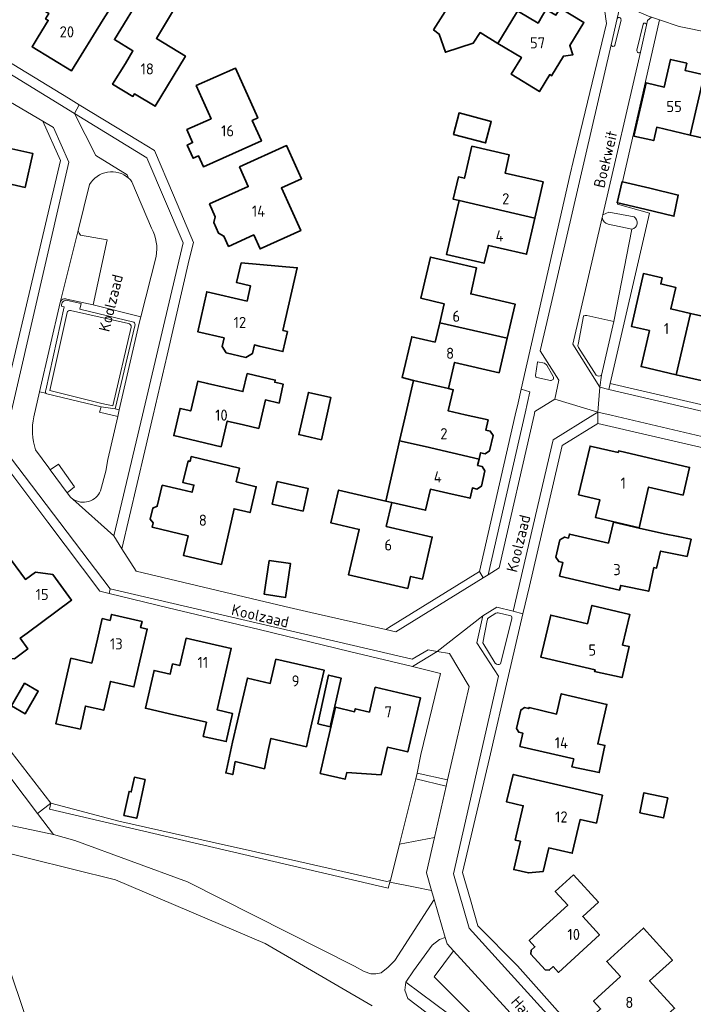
# Model space of a CAD drawing. Header units: metres. Extents: x 247072 to 248918, y 480001 to 481684.
# Tile 36 of 50: x 248108 to 248217, y 480905 to 481064. Entities that reach past the tile are written whole.
import ezdxf
from ezdxf.enums import TextEntityAlignment as Align

# ---------------------------------------------------------------- set-up
doc = ezdxf.new("R2010")
doc.units = ezdxf.units.M
for name, color, linetype, lineweight in [('B-XX-GR-GROENVOORZIENING-GV', 80, 'Continuous', 18), ('B-XX-OG-BEBOUWING-GV', 7, 'Continuous', 35), ('B-XX-OG-BEBOUWING-T18', 10, 'Continuous', 18), ('B-XX-OG-BEBOUWING_LOODS-GV', 7, 'Continuous', 35), ('B-XX-OG-TERREIN_ERF-GV', 7, 'Continuous', 18), ('B-XX-OG-TOPOGRAFIE-T18', 10, 'Continuous', 18), ('B-XX-VH-ONVERHARD-GV', 252, 'Continuous', 18), ('B-XX-VH-VERHARDING_GESLOTEN-GV', 252, 'Continuous', 18), ('B-XX-VH-VERHARDING_OPEN-GV', 252, 'Continuous', 18)]:
    doc.layers.add(name, color=color, linetype=linetype, lineweight=lineweight)
doc.styles.add('NLCS-ISO-M-T18', font='NLCS-ISO.ttf', dxfattribs={"height": 1.8})

msp = doc.modelspace()

# ---------------------------------------------------------------- linework, layer by layer
at = {"layer": 'B-XX-GR-GROENVOORZIENING-GV'}
for points in [[(248125.988, 481038.337, 0.4757643), (248119.665, 481037.283)], [(248126.535, 481037.751, 0.0486996), (248125.988, 481038.337)], [(248202.592, 481031.964, 0.3050716), (248203.554, 481030.888)], [(248207.414, 481030.065, 0.6673099), (248207.753, 481032.077)], [(248117.854, 481029.865, 0.1412987), (248118.216, 481029.097)], [(248130.437, 481025.641, 0.1770941), (248129.697, 481030.227)], [(248116.007, 481018.78, 0.451149), (248114.933, 481018.237)], [(248115.137, 481017.629, -0.5450539), (248116.122, 481018.547)], [(248126.846, 481015.059, -0.3434268), (248126.991, 481014.454)], [(248198.705, 481011.451, 0.1616307), (248198.748, 481010.939)], [(248191.825, 481006.413, 0.3553608), (248192.032, 481006.065)], [(248194.229, 481005.604, 0.6130182), (248194.697, 481006.262)], [(248201.641, 481006.46, 0.3809766), (248202.502, 481006.464)], [(248112.611, 481003.56, -0.2940935), (248112.576, 481004.061)], [(248112.755, 481003.434, -0.1032497), (248112.611, 481003.56)], [(248110.66, 480999.73, 0.1316037), (248110.941, 480994.373)], [(248116.566, 480986.733, 0.0396451), (248116.948, 480986.429)], [(248116.948, 480986.429, 0.4663767), (248121.458, 480987.73)], [(248187.962, 480967.071, 0.3958536), (248187.806, 480967.552)], [(248184.228, 480967.218, 0.185312), (248184.005, 480966.796)], [(248185.288, 480959.879, 0.3357757), (248186.181, 480959.771)]]:
    msp.add_lwpolyline(points, format="xyb", dxfattribs=at)
for points in [[(248129.697, 481030.227), (248126.535, 481037.751)], [(248119.665, 481037.283), (248117.854, 481029.865)], [(248207.753, 481032.077), (248203.668, 481032.837), (248202.691, 481032.395), (248202.592, 481031.964)], [(248203.554, 481030.888), (248207.414, 481030.065)], [(248118.216, 481029.097), (248122.527, 481028.374), (248120.242, 481017.851), (248127.946, 481015.884), (248130.437, 481025.641)], [(248126.991, 481014.454), (248123.838, 481001.009), (248124.485, 481000.875), (248127.691, 481014.885), (248127.946, 481015.884), (248120.242, 481017.851), (248116.007, 481018.78)], [(248116.122, 481018.547), (248118.294, 481018.064), (248118.103, 481017.135), (248126.846, 481015.059)], [(248114.933, 481018.237), (248111.598, 481003.792), (248112.611, 481003.56)], [(248112.576, 481004.061), (248115.573, 481017.539), (248115.137, 481017.629)], [(248202.502, 481006.464), (248204.489, 481015.128), (248200.119, 481016.135), (248199.87, 481016.133), (248199.627, 481016.071), (248199.587, 481015.989), (248198.705, 481011.451)], [(248198.748, 481010.939), (248201.641, 481006.46)], [(248194.697, 481006.262), (248193.643, 481008.083), (248193.272, 481008.409), (248192.164, 481008.63), (248192.123, 481008.548), (248191.825, 481006.413)], [(248192.032, 481006.065), (248194.229, 481005.604)], [(248112.611, 481003.56), (248111.598, 481003.792), (248110.66, 480999.73)], [(248121.533, 481001.337), (248112.755, 481003.434)], [(248121.458, 480987.73), (248122.315, 480990.939), (248122.64, 480992.812), (248124.239, 480999.8), (248121.287, 481000.466), (248121.533, 481001.337)], [(248110.941, 480994.373), (248113.094, 480991.448), (248113.296, 480991.152), (248114.651, 480992.056), (248117.257, 480988.427), (248116.039, 480987.448), (248116.566, 480986.733)], [(248187.806, 480967.552), (248185.804, 480968.015), (248185.596, 480968.008), (248185.394, 480967.951), (248184.228, 480967.218)], [(248184.005, 480966.796), (248183.271, 480963.142), (248185.288, 480959.879)], [(248186.181, 480959.771), (248187.962, 480967.071)], [(248165.389, 480904.467), (248148.067, 480914.511), (248123.889, 480924.822), (248102.954, 480929.999), (248101.633, 480929.411), (248101.133, 480928.933), (248100.856, 480928.333), (248100.822, 480927.978), (248101.278, 480926.467), (248110.711, 480898.578)], [(248192.378, 480898.256), (248178.552, 480913.343), (248175.415, 480909.114), (248181.743, 480902.805)]]:
    msp.add_lwpolyline(points, dxfattribs=at)
for points in [[(248172.666, 480942.094), (248177.607, 480941.014), (248181.067, 480956.122), (248177.922, 480961.433), (248175.889, 480961.778), (248171.933, 480959.311), (248176.433, 480958.223), (248173.264, 480945.079)], [(248106.967, 480945.533), (248104.897, 480943.924), (248111.272, 480935.565), (248113.411, 480937.211)], [(248177.375, 480939.997), (248172.456, 480941.168), (248169.824, 480930.6), (248175.472, 480931.687)], [(248168.278, 480924.435), (248168.002, 480923.471), (248113.184, 480936.237), (248113.411, 480937.211), (248111.272, 480935.565), (248113.856, 480932.178), (248117.267, 480931.178), (248135.511, 480924.5), (248162.522, 480910.878), (248164.111, 480909.989), (248165.178, 480909.611), (248165.967, 480909.622), (248166.856, 480909.789), (248167.956, 480910.722), (248169.067, 480911.756), (248175.422, 480921.633), (248174.994, 480923.114), (248172.33, 480923.624)], [(248168.278, 480924.435), (248168.355, 480924.703), (248167.789, 480924.578), (248153.511, 480927.778), (248139.5, 480930.922), (248124.422, 480934.299), (248113.411, 480937.211), (248113.184, 480936.237), (248168.002, 480923.471)], [(248168.355, 480924.703), (248168.278, 480924.435), (248172.33, 480923.624), (248174.994, 480923.114), (248174.167, 480925.978), (248174.167, 480925.989), (248175.472, 480931.687), (248169.824, 480930.6)], [(248170.856, 480908.256), (248180.137, 480901.345), (248181.743, 480902.805), (248175.415, 480909.114), (248178.552, 480913.343), (248177.522, 480914.467), (248177.211, 480915.478), (248176.267, 480915.178), (248175.089, 480914.278), (248172.1, 480910.122)], [(248181.743, 480902.805), (248180.137, 480901.345), (248170.856, 480908.256), (248170.678, 480906.978), (248171.167, 480905.622), (248177, 480901.211), (248195.789, 480884.756), (248214.633, 480866.07), (248215.619, 480869.03), (248208.66, 480875.969), (248205.824, 480876.118), (248201.483, 480880.383), (248202.076, 480882.533), (248194.173, 480890.413), (248191.296, 480890.339), (248188.554, 480893.005), (248189.141, 480895.429)]]:
    msp.add_lwpolyline(points, close=True, dxfattribs=at)
at = {"layer": 'B-XX-OG-BEBOUWING-GV'}
for points in [[(248121.856, 481064.005), (248124.019, 481067.45), (248120.639, 481069.585), (248121.312, 481070.672), (248114.619, 481074.627), (248113.41, 481072.651), (248109.905, 481066.896), (248113.073, 481064.967), (248112.553, 481064.113), (248112.98, 481063.853), (248111.37, 481061.209), (248110.38, 481059.583), (248116.779, 481055.704)], [(248175.322, 481062.322), (248176.233, 481061.622), (248177.233, 481058.711), (248181.722, 481060.156), (248182.847, 481061.872), (248185.743, 481060.127), (248190.268, 481067.618), (248189.557, 481068.042), (248189.569, 481069.25), (248187.651, 481069.181), (248184.988, 481070.771), (248184.446, 481069.864), (248183.67, 481068.564), (248180.506, 481070.473), (248181.293, 481071.776), (248182.858, 481074.37), (248182.721, 481074.452), (248177.199, 481065.274)], [(248128.417, 481068.452), (248123.706, 481060.739), (248126.698, 481058.911), (248125.467, 481056.896), (248123.408, 481053.524), (248126.697, 481051.545), (248126.967, 481051.955), (248130.267, 481049.975), (248135.186, 481058.083), (248130.5, 481060.941), (248133.273, 481065.49), (248134.744, 481067.903), (248129.892, 481070.866)], [(248190.268, 481067.618), (248185.743, 481060.127), (248189.537, 481057.842), (248187.883, 481055.137), (248192.454, 481052.342), (248194.127, 481055.077), (248194.416, 481054.903), (248196.343, 481058.077), (248197.883, 481058.299), (248197.369, 481059.768), (248199.64, 481063.51), (248195.81, 481065.835), (248195.122, 481064.701), (248193.566, 481065.642), (248192.949, 481064.623), (248192.225, 481063.426), (248189.069, 481065.317), (248189.815, 481066.566), (248190.397, 481067.541)], [(248216.851, 481045.313), (248219.107, 481055.047), (248216.02, 481055.762), (248216.292, 481056.923), (248213.683, 481057.543), (248212.613, 481053.034), (248209.704, 481053.733), (248207.752, 481045.132), (248210.942, 481044.408), (248211.116, 481045.204), (248211.432, 481046.568)], [(248136.905, 481053.304), (248139.335, 481047.935), (248135.416, 481046.185), (248136.35, 481044.083), (248135.467, 481043.69), (248136.421, 481041.541), (248137.304, 481041.933), (248138.085, 481040.176), (248147.464, 481044.367), (248145.991, 481047.663), (248146.892, 481048.066), (248143.279, 481056.152)], [(248219.107, 481055.047), (248216.851, 481045.313), (248222.307, 481044.049), (248221.961, 481042.695), (248225.131, 481041.968), (248226.908, 481049.744), (248224.034, 481050.409), (248225.071, 481054.893), (248222.461, 481055.483), (248222.183, 481054.335)], [(248099.091, 481038.167), (248105.031, 481036.789), (248105.257, 481037.763), (248109.25, 481036.837), (248110.5, 481042.296), (248105.651, 481043.426), (248106.61, 481047.505), (248102.341, 481049.435), (248101.161, 481049.695), (248098.489, 481050.315), (248098.145, 481048.832), (248091.855, 481050.291), (248090.802, 481045.751), (248091.829, 481045.512), (248091.316, 481043.303), (248093.28, 481042.847), (248092.547, 481039.685)], [(248178.54, 481045.409), (248183.745, 481044.026), (248184.666, 481047.492), (248179.462, 481048.875)], [(248143.918, 481040.145), (248145.354, 481036.967), (248139.095, 481034.167), (248140.02, 481032.09), (248139.788, 481031.137), (248140.547, 481029.432), (248141.411, 481028.967), (248142.154, 481027.298), (248146.241, 481029.144), (248147.263, 481026.883), (248153.828, 481029.849), (248150.711, 481036.752), (248153.972, 481038.225), (248151.547, 481043.592)], [(248179.479, 481034.73), (248191.723, 481031.874), (248193.076, 481037.716), (248191.928, 481037.982), (248186.907, 481039.146), (248187.577, 481042.086), (248181.528, 481043.485), (248180.314, 481038.313), (248179.342, 481038.539), (248178.498, 481034.915)], [(248209.489, 481033.314), (248214.212, 481032.178), (248214.918, 481035.606), (248210.294, 481036.72), (248205.908, 481037.756), (248205.855, 481037.769), (248205.05, 481034.363), (248205.133, 481034.343)], [(248186.082, 481027.013), (248190.366, 481026.018), (248191.723, 481031.874), (248179.479, 481034.73), (248178.73, 481031.517), (248177.436, 481025.97), (248183.489, 481024.558), (248184.189, 481027.452)], [(248176.317, 481014.946), (248187.236, 481012.45), (248188.517, 481017.97), (248181.333, 481019.62), (248182.293, 481023.809), (248174.809, 481025.558), (248173.259, 481018.93), (248177.039, 481018.03)], [(248141.432, 481012.503), (248141.108, 481011.111), (248141.792, 481010.079), (248144.957, 481009.343), (248146.027, 481009.967), (248146.35, 481011.36), (248147.119, 481011.181), (248150.944, 481010.292), (248151.696, 481013.525), (248150.95, 481013.699), (248153.273, 481023.829), (248144.209, 481024.609), (248143.463, 481021.436), (248145.731, 481020.903), (248145.154, 481018.45), (248138.645, 481019.96), (248137.185, 481013.491)], [(248214.586, 481006.54), (248216.883, 481016.458), (248213.708, 481017.188), (248214.512, 481020.665), (248212.069, 481021.231), (248212.293, 481022.199), (248209.273, 481022.909), (248207.324, 481014.35), (248210.234, 481013.682), (248208.893, 481007.841)], [(248216.883, 481016.458), (248214.586, 481006.54), (248220.271, 481005.241), (248221.62, 481011.118), (248224.547, 481010.394), (248226.51, 481018.909), (248221.061, 481020.179), (248220.018, 481015.737)], [(248172.089, 481005.622), (248177.734, 481004.282), (248178.735, 481008.519), (248185.937, 481006.851), (248187.236, 481012.45), (248176.317, 481014.946), (248175.584, 481011.813), (248171.789, 481012.681), (248170.25, 481006.062)], [(248145.152, 481006.727), (248144.479, 481003.809), (248138.76, 481005.129), (248137.185, 481005.492), (248136.055, 481000.683), (248134.315, 481001.093), (248133.296, 480996.684), (248140.954, 480994.894), (248141.944, 480999.043), (248144.554, 480998.433), (248147.054, 480997.863), (248148.131, 481002.471), (248150.323, 481001.936), (248151.013, 481005.002), (248149.639, 481005.313), (248149.723, 481005.672)], [(248170.686, 480999.495), (248169.841, 480995.827), (248173.943, 480994.92), (248182.688, 480992.894), (248182.925, 480993.922), (248183.655, 480993.754), (248184.375, 480994.203), (248184.95, 480996.698), (248184.5, 480997.417), (248183.769, 480997.586), (248184.147, 480999.223), (248180.459, 481000.063), (248177.699, 481000.692), (248178.504, 481004.1), (248177.734, 481004.282), (248172.089, 481005.622)], [(248167.601, 480986.104), (248168.565, 480985.882), (248174.032, 480984.624), (248174.819, 480988.005), (248177.637, 480987.372), (248181.228, 480986.565), (248181.608, 480988.212), (248182.339, 480988.043), (248183.058, 480988.493), (248183.633, 480990.988), (248183.183, 480991.707), (248182.453, 480991.876), (248182.688, 480992.894), (248173.943, 480994.92), (248169.841, 480995.827), (248169.016, 480992.244)], [(248205.204, 480993.933), (248200.634, 480994.993), (248198.775, 480987.115), (248202.202, 480986.315), (248201.53, 480983.433), (248207.733, 480981.979), (248208.6, 480981.779), (248210.117, 480988.368), (248215.706, 480987.066), (248216.752, 480991.544), (248205.274, 480994.213)], [(248143.383, 480989.204), (248143.917, 480991.444), (248136.135, 480993.299), (248135.939, 480992.514), (248135.634, 480992.59), (248134.742, 480989.126), (248136.555, 480988.679), (248136.271, 480987.527), (248134.464, 480987.951), (248131.426, 480988.665), (248130.612, 480985.248), (248129.888, 480984.95), (248129.463, 480983.164), (248129.974, 480982.573), (248129.806, 480981.866), (248135.625, 480980.486), (248134.885, 480977.287), (248141.014, 480975.837), (248142.334, 480981.476), (248143.045, 480984.846), (248145.646, 480984.235), (248146.645, 480988.427)], [(248150.038, 480989.244), (248149.227, 480985.579), (248154.216, 480984.475), (248155.027, 480988.14)], [(248168.565, 480985.882), (248167.601, 480986.104), (248159.961, 480987.865), (248158.731, 480982.566), (248163.3, 480981.516), (248161.591, 480974.157), (248171.149, 480971.967), (248171.609, 480973.917), (248173.539, 480973.487), (248175.119, 480980.276), (248167.668, 480981.995)], [(248210.964, 480975.371), (248211.412, 480975.266), (248212.044, 480977.997), (248216.353, 480977.153), (248216.994, 480979.91), (248214.922, 480980.378), (248212.692, 480980.795), (248208.59, 480981.733), (248204.415, 480982.688), (248203.622, 480979.291), (248197.305, 480980.766), (248197.152, 480980.114), (248196.51, 480980.264), (248195.779, 480979.819), (248195.13, 480977.041), (248195.587, 480976.318), (248196.23, 480976.168), (248195.715, 480973.967), (248205.433, 480971.697), (248205.613, 480972.464), (248210.136, 480971.497)], [(248109.597, 480964.72), (248116.768, 480970.088), (248113.728, 480974.199), (248110.931, 480974.619), (248109.311, 480973.424), (248106.103, 480977.715), (248104.18, 480976.277), (248096.991, 480970.918), (248099.201, 480967.959), (248104.448, 480960.768), (248107.511, 480960.587), (248109.667, 480962.175), (248108.45, 480963.916)], [(248148.709, 480976.5), (248147.896, 480971.042), (248151.375, 480970.524), (248152.189, 480975.981)], [(248200.244, 480966.264), (248195.63, 480967.342), (248194.275, 480967.658), (248192.685, 480960.839), (248201.444, 480958.799), (248201.373, 480958.502), (248205.818, 480957.553), (248206.993, 480962.572), (248205.908, 480962.795), (248207.053, 480967.758), (248200.934, 480969.222)], [(248116.648, 480960.67), (248115.058, 480953.861), (248114.238, 480950.061), (248118.194, 480949.207), (248119, 480952.942), (248121.967, 480952.251), (248123.048, 480956.92), (248126.841, 480956.041), (248129.006, 480965.389), (248127.936, 480965.637), (248128.165, 480966.626), (248123.23, 480967.772), (248122.998, 480966.784), (248121.727, 480967.079), (248120.942, 480963.734), (248120.037, 480959.88)], [(248132.605, 480951.691), (248138.592, 480950.319), (248138.07, 480948.039), (248141.778, 480947.189), (248142.819, 480951.729), (248140.324, 480952.301), (248142.604, 480962.249), (248135.285, 480963.919), (248134.276, 480959.492), (248133.117, 480959.756), (248132.74, 480958.102), (248130.114, 480958.701), (248128.716, 480952.571)], [(248148.573, 480945.722), (248149.022, 480947.7), (248154.756, 480946.366), (248155.281, 480948.621), (248157.631, 480958.72), (248149.822, 480960.519), (248148.893, 480956.6), (248145.213, 480957.45), (248142.824, 480947.072), (248141.811, 480942.556), (248141.709, 480942.125), (248142.841, 480941.863), (248143.246, 480943.958), (248147.963, 480942.804)], [(248156.602, 480950.08), (248158.622, 480949.603), (248160.368, 480957.458), (248158.348, 480957.936)], [(248107.058, 480952.956), (248109.274, 480951.691), (248111.372, 480955.369), (248109.156, 480956.633)], [(248157.911, 480946.032), (248156.981, 480942.043), (248161.019, 480941.102), (248161.269, 480942.172), (248166.825, 480941.802), (248167.87, 480946.286), (248171.149, 480945.522), (248173.199, 480954.27), (248165.89, 480955.97), (248164.952, 480951.964), (248162.656, 480952.501), (248162.545, 480952.025), (248159.482, 480952.742)], [(248197.995, 480944.401), (248197.721, 480943.081), (248202.129, 480942.167), (248203.044, 480946.581), (248201.884, 480946.821), (248203.364, 480953.2), (248195.985, 480954.94), (248195.235, 480951.65), (248190.766, 480952.71), (248190.721, 480952.517), (248190.033, 480952.678), (248189.433, 480952.276), (248188.742, 480949.316), (248189.102, 480948.69), (248189.79, 480948.529), (248189.296, 480946.411)], [(248189.364, 480931.063), (248188.306, 480926.483), (248190.674, 480925.936), (248193.076, 480926.202), (248193.954, 480930.002), (248197.754, 480929.124), (248199.026, 480934.576), (248201.664, 480934.003), (248202.634, 480938.513), (248188.216, 480941.882), (248187.146, 480937.433), (248189.836, 480936.813), (248188.536, 480931.254)], [(248125.228, 480935.245), (248127.319, 480934.798), (248128.653, 480941.042), (248126.932, 480941.41), (248126.425, 480939.039), (248126.055, 480939.118)], [(248208.675, 480935.655), (248212.538, 480934.839), (248213.224, 480938.087), (248209.361, 480938.902)], [(248197.954, 480925.635), (248195.015, 480922.945), (248197.034, 480920.726), (248193.551, 480917.534), (248190.805, 480915.017), (248191.722, 480914.012), (248191.094, 480913.439), (248191.064, 480912.79), (248193.39, 480910.242), (248194.039, 480910.212), (248194.667, 480910.785), (248195.514, 480909.857), (248202.156, 480915.935), (248199.458, 480918.884), (248202.002, 480921.211)], [(248201.884, 480905.822), (248201.209, 480905.207), (248202.356, 480903.947), (248201.533, 480903.198), (248205.583, 480898.779), (248208.572, 480901.499), (248209.872, 480900.009), (248214.312, 480904.046), (248210.268, 480908.493), (248211.892, 480909.968), (248213.961, 480911.847), (248209.272, 480917.026), (248203.338, 480911.62), (248205.565, 480909.175)]]:
    msp.add_lwpolyline(points, close=True, dxfattribs=at)
at = {"layer": 'B-XX-OG-BEBOUWING_LOODS-GV'}
msp.add_lwpolyline([(248157.17, 480996.01), (248158.724, 481002.836), (248155.068, 481003.668), (248153.514, 480996.842)], close=True, dxfattribs=at)
at = {"layer": 'B-XX-OG-TERREIN_ERF-GV'}
for points in [[(248113.41, 481072.651), (248114.619, 481074.627), (248121.312, 481070.672), (248120.639, 481069.585), (248124.019, 481067.45), (248121.856, 481064.005), (248116.779, 481055.704), (248110.38, 481059.583), (248111.37, 481061.209), (248112.98, 481063.853), (248112.553, 481064.113), (248113.073, 481064.967), (248109.905, 481066.896)], [(248123.706, 481060.739), (248128.417, 481068.452), (248129.892, 481070.866), (248134.744, 481067.903), (248133.273, 481065.49), (248130.5, 481060.941), (248135.186, 481058.083), (248130.267, 481049.975), (248126.967, 481051.955), (248126.697, 481051.545), (248123.408, 481053.524), (248125.467, 481056.896), (248126.698, 481058.911)], [(248136.905, 481053.304), (248143.279, 481056.152), (248146.892, 481048.066), (248145.991, 481047.663), (248147.464, 481044.367), (248138.085, 481040.176), (248137.304, 481041.933), (248136.421, 481041.541), (248135.467, 481043.69), (248136.35, 481044.083), (248135.416, 481046.185), (248139.335, 481047.935)], [(248101.161, 481049.695), (248102.341, 481049.435), (248106.61, 481047.505), (248105.651, 481043.426), (248110.5, 481042.296), (248109.25, 481036.837), (248105.257, 481037.763), (248105.031, 481036.789), (248099.091, 481038.167), (248092.547, 481039.685), (248093.28, 481042.847), (248091.316, 481043.303), (248091.829, 481045.512), (248090.802, 481045.751), (248091.855, 481050.291), (248098.145, 481048.832), (248098.489, 481050.315)], [(248178.54, 481045.409), (248179.462, 481048.875), (248184.666, 481047.492), (248183.745, 481044.026)], [(248140.02, 481032.09), (248139.095, 481034.167), (248145.354, 481036.967), (248143.918, 481040.145), (248151.547, 481043.592), (248153.972, 481038.225), (248150.711, 481036.752), (248153.828, 481029.849), (248147.263, 481026.883), (248146.241, 481029.144), (248142.154, 481027.298), (248141.411, 481028.967), (248140.547, 481029.432), (248139.788, 481031.137)], [(248180.314, 481038.313), (248181.528, 481043.485), (248187.577, 481042.086), (248186.907, 481039.146), (248191.928, 481037.982), (248193.076, 481037.716), (248191.723, 481031.874), (248190.366, 481026.018), (248186.082, 481027.013), (248184.189, 481027.452), (248183.489, 481024.558), (248177.436, 481025.97), (248178.73, 481031.517), (248179.479, 481034.73), (248178.498, 481034.915), (248179.342, 481038.539)], [(248169.841, 480995.827), (248170.686, 480999.495), (248172.089, 481005.622), (248170.25, 481006.062), (248171.789, 481012.681), (248175.584, 481011.813), (248176.317, 481014.946), (248177.039, 481018.03), (248173.259, 481018.93), (248174.809, 481025.558), (248182.293, 481023.809), (248181.333, 481019.62), (248188.517, 481017.97), (248187.236, 481012.45), (248185.937, 481006.851), (248178.735, 481008.519), (248177.734, 481004.282), (248178.504, 481004.1), (248177.699, 481000.692), (248180.459, 481000.063), (248184.147, 480999.223), (248183.769, 480997.586), (248184.5, 480997.417), (248184.95, 480996.698), (248184.375, 480994.203), (248183.655, 480993.754), (248182.925, 480993.922), (248182.688, 480992.894), (248182.453, 480991.876), (248183.183, 480991.707), (248183.633, 480990.988), (248183.058, 480988.493), (248182.339, 480988.043), (248181.608, 480988.212), (248181.228, 480986.565), (248177.637, 480987.372), (248174.819, 480988.005), (248174.032, 480984.624), (248168.565, 480985.882), (248167.668, 480981.995), (248175.119, 480980.276), (248173.539, 480973.487), (248171.609, 480973.917), (248171.149, 480971.967), (248161.591, 480974.157), (248163.3, 480981.516), (248158.731, 480982.566), (248159.961, 480987.865), (248167.601, 480986.104), (248169.016, 480992.244)], [(248147.119, 481011.181), (248146.35, 481011.36), (248146.027, 481009.967), (248144.957, 481009.343), (248141.792, 481010.079), (248141.108, 481011.111), (248141.432, 481012.503), (248137.185, 481013.491), (248138.645, 481019.96), (248145.154, 481018.45), (248145.731, 481020.903), (248143.463, 481021.436), (248144.209, 481024.609), (248153.273, 481023.829), (248150.95, 481013.699), (248151.696, 481013.525), (248150.944, 481010.292)], [(248214.586, 481006.54), (248208.893, 481007.841), (248210.234, 481013.682), (248207.324, 481014.35), (248209.273, 481022.909), (248212.293, 481022.199), (248212.069, 481021.231), (248214.512, 481020.665), (248213.708, 481017.188), (248216.883, 481016.458), (248220.018, 481015.737), (248221.061, 481020.179), (248226.51, 481018.909), (248224.547, 481010.394), (248221.62, 481011.118), (248220.271, 481005.241)], [(248138.76, 481005.129), (248144.479, 481003.809), (248145.152, 481006.727), (248149.723, 481005.672), (248149.639, 481005.313), (248151.013, 481005.002), (248150.323, 481001.936), (248148.131, 481002.471), (248147.054, 480997.863), (248144.554, 480998.433), (248141.944, 480999.043), (248140.954, 480994.894), (248133.296, 480996.684), (248134.315, 481001.093), (248136.055, 481000.683), (248137.185, 481005.492)], [(248153.514, 480996.842), (248155.068, 481003.668), (248158.724, 481002.836), (248157.17, 480996.01)], [(248207.733, 480981.979), (248201.53, 480983.433), (248202.202, 480986.315), (248198.775, 480987.115), (248200.634, 480994.993), (248205.204, 480993.933), (248205.274, 480994.213), (248216.752, 480991.544), (248215.706, 480987.066), (248210.117, 480988.368), (248208.6, 480981.779)], [(248136.135, 480993.299), (248143.917, 480991.444), (248143.383, 480989.204), (248146.645, 480988.427), (248145.646, 480984.235), (248143.045, 480984.846), (248142.334, 480981.476), (248141.014, 480975.837), (248134.885, 480977.287), (248135.625, 480980.486), (248129.806, 480981.866), (248129.974, 480982.573), (248129.463, 480983.164), (248129.888, 480984.95), (248130.612, 480985.248), (248131.426, 480988.665), (248134.464, 480987.951), (248136.271, 480987.527), (248136.555, 480988.679), (248134.742, 480989.126), (248135.634, 480992.59), (248135.939, 480992.514)], [(248150.038, 480989.244), (248155.027, 480988.14), (248154.216, 480984.475), (248149.227, 480985.579)], [(248212.044, 480977.997), (248211.412, 480975.266), (248210.964, 480975.371), (248210.136, 480971.497), (248205.613, 480972.464), (248205.433, 480971.697), (248195.715, 480973.967), (248196.23, 480976.168), (248195.587, 480976.318), (248195.13, 480977.041), (248195.779, 480979.819), (248196.51, 480980.264), (248197.152, 480980.114), (248197.305, 480980.766), (248203.622, 480979.291), (248204.415, 480982.688), (248208.59, 480981.733), (248212.692, 480980.795), (248214.922, 480980.378), (248216.994, 480979.91), (248216.353, 480977.153)], [(248113.728, 480974.199), (248116.768, 480970.088), (248109.597, 480964.72), (248108.45, 480963.916), (248109.667, 480962.175), (248107.511, 480960.587), (248104.448, 480960.768), (248099.201, 480967.959), (248096.991, 480970.918), (248104.18, 480976.277), (248106.103, 480977.715), (248109.311, 480973.424), (248110.931, 480974.619)], [(248148.709, 480976.5), (248152.189, 480975.981), (248151.375, 480970.524), (248147.896, 480971.042)], [(248195.63, 480967.342), (248200.244, 480966.264), (248200.934, 480969.222), (248207.053, 480967.758), (248205.908, 480962.795), (248206.993, 480962.572), (248205.818, 480957.553), (248201.373, 480958.502), (248201.444, 480958.799), (248192.685, 480960.839), (248194.275, 480967.658)], [(248115.058, 480953.861), (248116.648, 480960.67), (248120.037, 480959.88), (248120.942, 480963.734), (248121.727, 480967.079), (248122.998, 480966.784), (248123.23, 480967.772), (248128.165, 480966.626), (248127.936, 480965.637), (248129.006, 480965.389), (248126.841, 480956.041), (248123.048, 480956.92), (248121.967, 480952.251), (248119, 480952.942), (248118.194, 480949.207), (248114.238, 480950.061)], [(248140.324, 480952.301), (248142.819, 480951.729), (248141.778, 480947.189), (248138.07, 480948.039), (248138.592, 480950.319), (248132.605, 480951.691), (248128.716, 480952.571), (248130.114, 480958.701), (248132.74, 480958.102), (248133.117, 480959.756), (248134.276, 480959.492), (248135.285, 480963.919), (248142.604, 480962.249)], [(248149.022, 480947.7), (248148.573, 480945.722), (248147.963, 480942.804), (248143.246, 480943.958), (248142.841, 480941.863), (248141.709, 480942.125), (248141.811, 480942.556), (248142.824, 480947.072), (248145.213, 480957.45), (248148.893, 480956.6), (248149.822, 480960.519), (248157.631, 480958.72), (248155.281, 480948.621), (248154.756, 480946.366)], [(248156.602, 480950.08), (248158.348, 480957.936), (248160.368, 480957.458), (248158.622, 480949.603)], [(248107.058, 480952.956), (248109.156, 480956.633), (248111.372, 480955.369), (248109.274, 480951.691)], [(248171.149, 480945.522), (248167.87, 480946.286), (248166.825, 480941.802), (248161.269, 480942.172), (248161.019, 480941.102), (248156.981, 480942.043), (248157.911, 480946.032), (248159.482, 480952.742), (248162.545, 480952.025), (248162.656, 480952.501), (248164.952, 480951.964), (248165.89, 480955.97), (248173.199, 480954.27)], [(248201.884, 480946.821), (248203.044, 480946.581), (248202.129, 480942.167), (248197.721, 480943.081), (248197.995, 480944.401), (248189.296, 480946.411), (248189.79, 480948.529), (248189.102, 480948.69), (248188.742, 480949.316), (248189.433, 480952.276), (248190.033, 480952.678), (248190.721, 480952.517), (248190.766, 480952.71), (248195.235, 480951.65), (248195.985, 480954.94), (248203.364, 480953.2)], [(248189.364, 480931.063), (248188.536, 480931.254), (248189.836, 480936.813), (248187.146, 480937.433), (248188.216, 480941.882), (248202.634, 480938.513), (248201.664, 480934.003), (248199.026, 480934.576), (248197.754, 480929.124), (248193.954, 480930.002), (248193.076, 480926.202), (248190.674, 480925.936), (248188.306, 480926.483)], [(248125.228, 480935.245), (248126.055, 480939.118), (248126.425, 480939.039), (248126.932, 480941.41), (248128.653, 480941.042), (248127.319, 480934.798)], [(248208.675, 480935.655), (248209.361, 480938.902), (248213.224, 480938.087), (248212.538, 480934.839)], [(248195.015, 480922.945), (248197.954, 480925.635), (248202.002, 480921.211), (248199.458, 480918.884), (248202.156, 480915.935), (248195.514, 480909.857), (248194.667, 480910.785), (248194.039, 480910.212), (248193.39, 480910.242), (248191.064, 480912.79), (248191.094, 480913.439), (248191.722, 480914.012), (248190.805, 480915.017), (248193.551, 480917.534), (248197.034, 480920.726)], [(248214.312, 480904.046), (248209.872, 480900.009), (248208.572, 480901.499), (248205.583, 480898.779), (248201.533, 480903.198), (248202.356, 480903.947), (248201.209, 480905.207), (248201.884, 480905.822), (248205.565, 480909.175), (248203.338, 480911.62), (248209.272, 480917.026), (248213.961, 480911.847), (248211.892, 480909.968), (248210.268, 480908.493)]]:
    msp.add_lwpolyline(points, close=True, dxfattribs=at)
for points in [[(248103.9, 481058.789), (248116.267, 481051.267), (248118.014, 481050.203), (248127.689, 481044.311), (248130.178, 481042.8), (248133.233, 481035.567), (248136.467, 481027.933), (248135.811, 481025.167), (248132.211, 481009.689), (248129.961, 481000), (248128.622, 480994.233), (248124.921, 480978.351), (248127.2, 480974.778), (248151.267, 480969.056), (248155.456, 480968.056), (248167.611, 480965.3), (248168.1, 480965.656), (248182.756, 480974.7), (248188.539, 481000), (248188.989, 481001.967), (248189.496, 481004.193), (248197.422, 481038.978), (248197.922, 481041.033), (248203.289, 481063.333), (248202.667, 481068.056)], [(248195.81, 481065.835), (248199.64, 481063.51), (248197.369, 481059.768), (248197.883, 481058.299), (248196.343, 481058.077), (248194.416, 481054.903), (248194.127, 481055.077), (248192.454, 481052.342), (248187.883, 481055.137), (248189.537, 481057.842), (248185.743, 481060.127), (248182.847, 481061.872), (248181.722, 481060.156), (248177.233, 481058.711), (248176.233, 481061.622), (248175.322, 481062.322), (248177.199, 481065.274)], [(248189.069, 481065.317), (248192.225, 481063.426), (248192.949, 481064.623)], [(248225.456, 481060.778), (248215.067, 481062.878), (248211.9, 481063.933), (248209.589, 481053.967), (248205.908, 481037.756), (248210.294, 481036.72), (248214.918, 481035.606), (248214.212, 481032.178), (248209.489, 481033.314), (248205.133, 481034.343), (248205.078, 481034.1), (248210.233, 481032.689), (248203.889, 481005.122), (248226.032, 481000)], [(248222.307, 481044.049), (248216.851, 481045.313), (248211.432, 481046.568), (248211.116, 481045.204), (248210.942, 481044.408), (248207.752, 481045.132), (248209.704, 481053.733), (248212.613, 481053.034), (248213.683, 481057.543), (248216.292, 481056.923), (248216.02, 481055.762), (248219.107, 481055.047)], [(248105.271, 481000), (248114.967, 481041.167), (248112.096, 481047.541), (248101.589, 481053.678)], [(248265.493, 480900.728), (248272.189, 480906.9), (248272.278, 480908.678), (248244.767, 480939.378), (248246.611, 480947.256), (248251.6, 480968.489), (248254.867, 480982.556), (248251.922, 480987.078), (248226.4, 480992.967), (248201.889, 480998.622), (248196.156, 480995.078), (248190.833, 480972.333), (248189.794, 480967.866), (248187.467, 480957.856), (248184.356, 480944.511), (248180.022, 480926), (248181.278, 480921.611), (248182.478, 480917.389), (248188.889, 480910.922), (248205.367, 480892.411)], [(248106.967, 480945.533), (248113.411, 480937.211), (248124.422, 480934.299), (248139.5, 480930.922), (248153.511, 480927.778), (248167.789, 480924.578), (248168.355, 480924.703), (248169.824, 480930.6), (248172.456, 480941.168), (248172.666, 480942.094), (248173.264, 480945.079), (248176.433, 480958.223), (248171.933, 480959.311), (248161.733, 480961.778), (248147.111, 480965.3), (248132.411, 480968.833), (248122.833, 480971.148), (248121.333, 480971.511), (248112.911, 480982.7), (248103.989, 480994.533)]]:
    msp.add_lwpolyline(points, dxfattribs=at)
at = {"layer": 'B-XX-VH-ONVERHARD-GV'}
for points in [[(248116.581, 481016.912, 0.5009372), (248116.077, 481016.576)], [(248126.387, 481014.23, 0.4323855), (248125.95, 481014.835)]]:
    msp.add_lwpolyline(points, format="xyb", dxfattribs=at)
for points in [[(248125.95, 481014.835), (248116.581, 481016.912)], [(248116.077, 481016.576), (248113.237, 481003.994), (248121.686, 481001.879)], [(248121.686, 481001.879), (248123.458, 481001.48), (248126.387, 481014.23)]]:
    msp.add_lwpolyline(points, dxfattribs=at)
at = {"layer": 'B-XX-VH-VERHARDING_GESLOTEN-GV'}
for points in [[(248106.478, 480933.733), (248113.856, 480932.178), (248111.272, 480935.565), (248104.897, 480943.924)], [(248177, 480901.211), (248171.167, 480905.622), (248170.678, 480906.978), (248170.856, 480908.256), (248172.1, 480910.122), (248175.089, 480914.278), (248176.267, 480915.178), (248177.211, 480915.478), (248175.422, 480921.633), (248169.067, 480911.756), (248167.956, 480910.722), (248166.856, 480909.789), (248165.967, 480909.622), (248165.178, 480909.611), (248164.111, 480909.989), (248162.522, 480910.878), (248135.511, 480924.5), (248117.267, 480931.178), (248113.856, 480932.178), (248106.478, 480933.733)], [(248020.26, 480899.01), (248031.01, 480907.09), (248039.45, 480913.59), (248045.14, 480917.53), (248051.94, 480921.366), (248053.15, 480922.06), (248057.21, 480923.84), (248061.88, 480925.6), (248071.6, 480928.39), (248078.689, 480929.656), (248086.878, 480930.689), (248094.656, 480930.411), (248102.954, 480929.999), (248123.889, 480924.822), (248148.067, 480914.511), (248165.389, 480904.467)]]:
    msp.add_lwpolyline(points, dxfattribs=at)
msp.add_lwpolyline([(248108.233, 480898.4), (248115.878, 480877.2), (248115.901, 480877.111), (248117.472, 480877.691), (248110.678, 480898.4), (248110.711, 480898.578), (248101.278, 480926.467), (248100.822, 480927.978), (248100.856, 480928.333), (248101.133, 480928.933), (248101.633, 480929.411), (248102.954, 480929.999), (248094.656, 480930.411), (248095.622, 480929.822), (248096.378, 480929.178), (248097.067, 480928.411), (248097.711, 480927.522)], close=True, dxfattribs=at)
at = {"layer": 'B-XX-VH-VERHARDING_OPEN-GV'}
for points in [[(248205.567, 481066.489), (248202.667, 481068.056), (248203.289, 481063.333), (248197.922, 481041.033), (248197.422, 481038.978), (248189.496, 481004.193), (248190.918, 481003.77), (248190.131, 481000.335), (248184.14, 480974.168), (248185.933, 480975.278), (248191.593, 481000), (248191.733, 481000.611), (248194.967, 481002.567), (248195.6, 481005.656), (248192.589, 481010.389), (248193.667, 481014.989), (248204.046, 481059.908), (248205.035, 481064.187)], [(248088.433, 481062.767), (248085.489, 481063.533), (248084.822, 481062.056), (248103.078, 481057.456), (248117.227, 481048.791), (248118.014, 481050.203), (248116.267, 481051.267), (248103.9, 481058.789)], [(248117.227, 481048.791), (248128.933, 481041.622), (248134.822, 481027.856), (248128.214, 481000), (248123.578, 480980.456), (248124.921, 480978.351), (248128.622, 480994.233), (248129.961, 481000), (248132.211, 481009.689), (248135.811, 481025.167), (248136.467, 481027.933), (248133.233, 481035.567), (248130.178, 481042.8), (248127.689, 481044.311), (248118.014, 481050.203)], [(248122.833, 480971.148), (248123.033, 480971.922), (248105.678, 480994.711), (248106.897, 481000), (248116.333, 481040.922), (248113.822, 481046.533), (248112.096, 481047.541), (248114.967, 481041.167), (248105.271, 481000), (248103.989, 480994.556), (248103.989, 480994.533), (248112.911, 480982.7), (248121.333, 480971.511)], [(248182.756, 480974.7), (248183.358, 480973.684), (248184.14, 480974.168), (248190.131, 481000.335), (248190.918, 481003.77), (248189.496, 481004.193), (248188.989, 481001.967), (248188.539, 481000)], [(248263.389, 480989.822), (248263.878, 480991.256), (248257.1, 480992.811), (248243.756, 480995.9), (248226.032, 481000), (248203.889, 481005.122), (248203.689, 481004.157), (248221.493, 481000), (248256.322, 480991.867), (248257.767, 480990.067), (248261.922, 480989.122)], [(248123.838, 481001.009), (248121.533, 481001.337), (248121.287, 481000.466), (248124.239, 480999.8), (248124.485, 481000.875)], [(248201.119, 481000), (248194.678, 480995.989), (248188.214, 480968.299), (248189.794, 480967.866), (248190.833, 480972.333), (248196.156, 480995.078), (248201.889, 480998.622), (248201.922, 481000.5)], [(248116.039, 480987.448), (248117.257, 480988.427), (248114.651, 480992.056), (248113.296, 480991.152)], [(248183.358, 480973.684), (248182.756, 480974.7), (248168.1, 480965.656), (248167.611, 480965.3), (248169.222, 480964.933)], [(248123.033, 480971.922), (248122.833, 480971.148), (248132.411, 480968.833), (248147.111, 480965.3), (248161.733, 480961.778), (248171.933, 480959.311), (248175.889, 480961.778), (248174.433, 480962.011), (248171.878, 480960.511)], [(248172.456, 480941.168), (248177.375, 480939.997), (248177.607, 480941.014), (248172.666, 480942.094)]]:
    msp.add_lwpolyline(points, close=True, dxfattribs=at)
for points in [[(248209.788, 481063.096), (248209.956, 481063.822), (248210.589, 481064.378), (248210.089, 481064.533), (248205.567, 481066.489), (248205.035, 481064.187)], [(248207.414, 481030.065), (248204.489, 481015.128), (248202.502, 481006.464), (248202.222, 481004.5), (248203.689, 481004.157), (248203.889, 481005.122), (248210.233, 481032.689), (248205.078, 481034.1), (248205.133, 481034.343), (248205.05, 481034.363), (248205.855, 481037.769), (248205.908, 481037.756), (248209.589, 481053.967), (248211.9, 481063.933), (248210.589, 481064.378), (248209.956, 481063.822), (248209.788, 481063.096)], [(248209.788, 481063.096), (248208.78, 481058.736), (248202.691, 481032.395), (248203.668, 481032.837), (248207.753, 481032.077)], [(248205.035, 481064.187), (248204.046, 481059.908)], [(248204.677, 481059.809), (248205.649, 481063.958)], [(248205.649, 481063.958), (248204.677, 481059.809)], [(248209.226, 481063.223), (248208.234, 481059.013)], [(248208.234, 481059.013), (248209.226, 481063.223)], [(248208.78, 481058.736), (248209.788, 481063.096)], [(248210.589, 481064.378), (248211.9, 481063.933), (248215.067, 481062.878), (248225.456, 481060.778), (248232.389, 481059.956), (248246.089, 481058.189), (248263.133, 481056.022), (248281.422, 481053.711), (248284.911, 481053.211), (248286.778, 481052.622), (248288.6, 481051.633), (248289.822, 481050.978), (248292.522, 481049.511), (248294.411, 481048.567), (248298.009, 481045.289)], [(248204.046, 481059.908), (248193.667, 481014.989), (248192.589, 481010.389), (248195.6, 481005.656), (248194.967, 481002.567), (248201.922, 481000.5), (248202.222, 481004.5), (248197.856, 481011.478), (248202.592, 481031.964), (248202.691, 481032.395), (248208.78, 481058.736)], [(248125.988, 481038.337), (248125.757, 481038.877), (248120.683, 481041.984), (248117.227, 481048.791), (248103.078, 481057.456)], [(248101.589, 481053.678), (248112.096, 481047.541), (248113.822, 481046.533), (248116.333, 481040.922), (248106.897, 481000)], [(248128.214, 481000), (248134.822, 481027.856), (248128.933, 481041.622), (248117.227, 481048.791), (248120.683, 481041.984), (248125.757, 481038.877), (248125.988, 481038.337)], [(248126.535, 481037.751), (248129.697, 481030.227)], [(248110.66, 480999.73), (248111.598, 481003.792), (248114.933, 481018.237), (248117.854, 481029.865), (248119.665, 481037.283)], [(248202.592, 481031.964), (248197.856, 481011.478), (248202.222, 481004.5), (248202.502, 481006.464)], [(248117.854, 481029.865), (248114.933, 481018.237)], [(248198.705, 481011.451), (248199.587, 481015.989), (248199.627, 481016.071), (248199.87, 481016.133), (248200.119, 481016.135), (248204.489, 481015.128), (248207.414, 481030.065), (248203.554, 481030.888)], [(248116.007, 481018.78), (248120.242, 481017.851), (248122.527, 481028.374), (248118.216, 481029.097)], [(248130.437, 481025.641), (248127.946, 481015.884), (248127.691, 481014.885), (248124.485, 481000.875), (248124.239, 480999.8), (248122.64, 480992.812), (248122.315, 480990.939), (248121.458, 480987.73)], [(248126.846, 481015.059), (248118.103, 481017.135), (248118.294, 481018.064), (248116.122, 481018.547)], [(248115.137, 481017.629), (248115.573, 481017.539), (248112.576, 481004.061)], [(248116.581, 481016.912), (248125.95, 481014.835)], [(248126.387, 481014.23), (248123.458, 481001.48), (248121.686, 481001.879), (248113.237, 481003.994), (248116.077, 481016.576)], [(248121.533, 481001.337), (248123.838, 481001.009), (248126.991, 481014.454)], [(248201.641, 481006.46), (248198.748, 481010.939)], [(248191.825, 481006.413), (248192.123, 481008.548), (248192.164, 481008.63), (248193.272, 481008.409), (248193.643, 481008.083), (248194.697, 481006.262)], [(248194.229, 481005.604), (248192.032, 481006.065)], [(248221.493, 481000), (248203.689, 481004.157), (248202.222, 481004.5), (248201.922, 481000.5), (248204.052, 481000), (248252.667, 480988.589)], [(248112.755, 481003.434), (248121.533, 481001.337)], [(248188.214, 480968.299), (248194.678, 480995.989), (248201.119, 481000), (248201.922, 481000.5), (248194.967, 481002.567), (248191.733, 481000.611), (248191.593, 481000), (248185.933, 480975.278), (248184.14, 480974.168), (248183.358, 480973.684), (248169.222, 480964.933), (248167.611, 480965.3), (248155.456, 480968.056), (248151.267, 480969.056), (248127.2, 480974.778), (248124.921, 480978.351), (248123.578, 480980.456), (248116.948, 480986.429)], [(248116.948, 480986.429), (248123.578, 480980.456), (248128.214, 481000)], [(248252.667, 480988.589), (248204.052, 481000), (248201.922, 481000.5), (248201.889, 480998.622), (248226.4, 480992.967)], [(248105.678, 480994.711), (248123.033, 480971.922), (248171.878, 480960.511), (248174.433, 480962.011), (248175.889, 480961.778), (248183.289, 480967.533), (248185.578, 480968.922), (248188.214, 480968.299)], [(248116.566, 480986.733), (248116.039, 480987.448), (248113.296, 480991.152), (248113.094, 480991.448), (248110.941, 480994.373)], [(248224.756, 480868.867), (248187.867, 480909.522), (248181.078, 480917), (248178.556, 480925.811), (248185.811, 480957.789), (248182.322, 480963.156), (248183.289, 480967.533), (248175.889, 480961.778), (248177.922, 480961.433), (248181.067, 480956.122), (248177.607, 480941.014), (248177.375, 480939.997), (248175.472, 480931.687), (248174.167, 480925.989), (248174.167, 480925.978), (248174.994, 480923.114), (248175.422, 480921.633), (248177.211, 480915.478), (248177.522, 480914.467), (248178.552, 480913.343), (248192.378, 480898.256)], [(248205.367, 480892.411), (248188.889, 480910.922), (248182.478, 480917.389), (248181.278, 480921.611), (248180.022, 480926), (248184.356, 480944.511), (248187.467, 480957.856), (248189.794, 480967.866), (248188.214, 480968.299), (248185.578, 480968.922), (248183.289, 480967.533), (248182.322, 480963.156), (248185.811, 480957.789), (248178.556, 480925.811), (248181.078, 480917), (248187.867, 480909.522), (248224.756, 480868.867)], [(248184.228, 480967.218), (248185.394, 480967.951), (248185.596, 480968.008), (248185.804, 480968.015), (248187.806, 480967.552)], [(248185.288, 480959.879), (248183.271, 480963.142), (248184.005, 480966.796)], [(248187.962, 480967.071), (248186.181, 480959.771)]]:
    msp.add_lwpolyline(points, dxfattribs=at)
for points in [[(248205.649, 481063.958, 0.7776722), (248205.035, 481064.187)], [(248205.035, 481064.187, -0.7776722), (248205.649, 481063.958)], [(248209.788, 481063.096, 0.8808367), (248209.226, 481063.223)], [(248209.226, 481063.223, -0.8808367), (248209.788, 481063.096)], [(248204.046, 481059.908, 0.6972492), (248204.677, 481059.809)], [(248204.677, 481059.809, -0.6972492), (248204.046, 481059.908)], [(248208.234, 481059.013, 0.8254743), (248208.78, 481058.736)], [(248208.78, 481058.736, -0.8254743), (248208.234, 481059.013)], [(248119.665, 481037.283, -0.4757643), (248125.988, 481038.337)], [(248125.988, 481038.337, -0.0486996), (248126.535, 481037.751)], [(248203.554, 481030.888, -0.3050716), (248202.592, 481031.964)], [(248207.753, 481032.077, -0.6673099), (248207.414, 481030.065)], [(248118.216, 481029.097, -0.1412987), (248117.854, 481029.865)], [(248129.697, 481030.227, -0.1770941), (248130.437, 481025.641)], [(248114.933, 481018.237, -0.451149), (248116.007, 481018.78)], [(248116.122, 481018.547, 0.5450539), (248115.137, 481017.629)], [(248116.077, 481016.576, -0.5009372), (248116.581, 481016.912)], [(248125.95, 481014.835, -0.4323855), (248126.387, 481014.23)], [(248126.991, 481014.454, 0.3434268), (248126.846, 481015.059)], [(248198.748, 481010.939, -0.1616307), (248198.705, 481011.451)], [(248192.032, 481006.065, -0.3553608), (248191.825, 481006.413)], [(248194.697, 481006.262, -0.6130182), (248194.229, 481005.604)], [(248202.502, 481006.464, -0.3809766), (248201.641, 481006.46)], [(248112.576, 481004.061, 0.2940935), (248112.611, 481003.56)], [(248112.611, 481003.56, 0.1032497), (248112.755, 481003.434)], [(248110.941, 480994.373, -0.1316037), (248110.66, 480999.73)], [(248116.948, 480986.429, -0.0396451), (248116.566, 480986.733)], [(248121.458, 480987.73, -0.4663767), (248116.948, 480986.429)], [(248187.806, 480967.552, -0.3958536), (248187.962, 480967.071)], [(248184.005, 480966.796, -0.185312), (248184.228, 480967.218)], [(248186.181, 480959.771, -0.3357757), (248185.288, 480959.879)]]:
    msp.add_lwpolyline(points, format="xyb", dxfattribs=at)

# ---------------------------------------------------------------- texts
at = {"layer": 'B-XX-OG-BEBOUWING-T18', "style": 'NLCS-ISO-M-T18'}
for s, p in [('20', (248116, 481062)), ('57', (248192.149, 481060.231)), ('18', (248129, 481056)), ('55', (248214.242, 481049.913)), ('16', (248142, 481046)), ('2', (248187, 481035)), ('14', (248147, 481033)), ('4', (248186, 481029)), ('6', (248179, 481016)), ('12', (248144, 481015)), ('1', (248213, 481014)), ('8', (248178, 481010)), ('10', (248141, 481000)), ('2', (248177, 480997)), ('4', (248176, 480990)), ('1', (248206, 480989)), ('8', (248138, 480983)), ('6', (248168, 480979)), ('3', (248205, 480975)), ('15', (248112, 480971)), ('13', (248124, 480963)), ('5', (248201, 480962)), ('11', (248138, 480960)), ('9', (248153, 480957)), ('7', (248168, 480952)), ('14', (248196, 480947)), ('12', (248196, 480935)), ('10', (248198, 480916)), ('8', (248207, 480905))]:
    msp.add_text(s, height=1.8, dxfattribs=at).set_placement(p, align=Align.MIDDLE_CENTER)
at = {"layer": 'B-XX-OG-TOPOGRAFIE-T18', "style": 'NLCS-ISO-M-T18'}
for s, rotation, p in [('Boekweit', 76.7, (248203.143, 481041.401)), ('Koolzaad', 76.2, (248123.112, 481018.147)), ('Koolzaad', 76.4, (248189.046, 480979.245)), ('Koolzaad', 347.2, (248147.282, 480967.526)), ('Haver', 311.8, (248190.426, 480903.311))]:
    msp.add_text(s, height=1.8, rotation=rotation, dxfattribs=at).set_placement(p, align=Align.MIDDLE_CENTER)

doc.saveas('drawing.dxf')
